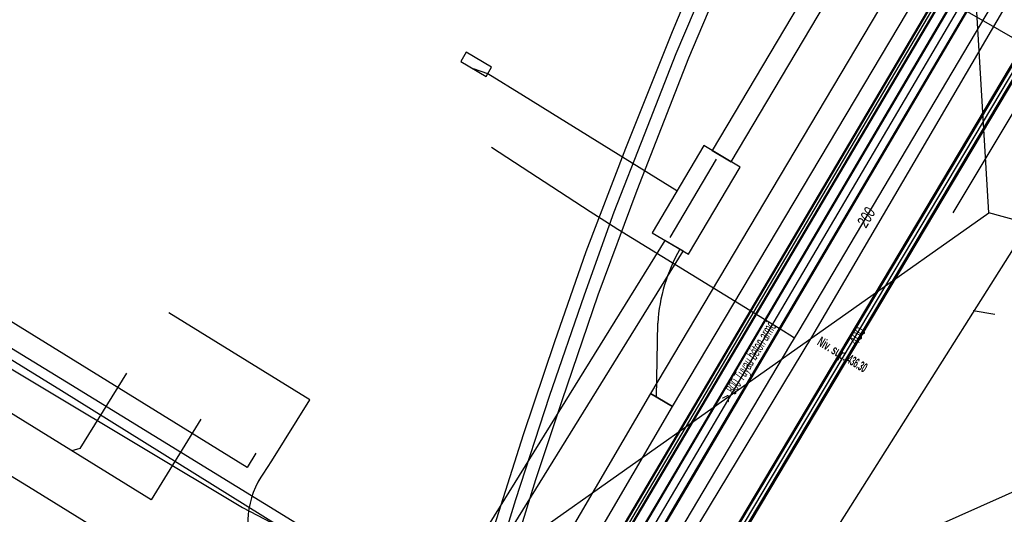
# Model space of a CAD drawing. Header units: metres. Extents: x 2695563 to 2696938, y 1260544 to 1262032.
# Tile 247 of 256: x 2696357 to 2696403, y 1261674 to 1261697. Entities that reach past the tile are written whole.
import ezdxf

# ---------------------------------------------------------------- set-up
doc = ezdxf.new("R2010")
doc.units = ezdxf.units.M
doc.header["$LTSCALE"] = 100
doc.linetypes.add('AUSGEZOGEN', pattern=[0])
for name, color, linetype in [('CAD_Cadastre des conduites_Ouvrage_Conduite', 200, 'AUSGEZOGEN'), ('Eau portable_Cadastre des conduites_Conduite', 171, 'AUSGEZOGEN'), ('Eau potable_Cadastre des conduites_Conduite_Texte', 171, 'AUSGEZOGEN'), ('EU_Cadastre des conduites', 24, 'AUSGEZOGEN'), ('EU_Cadastre des conduites – Texte', 7, 'AUSGEZOGEN'), ('EU_Cadastre des conduites_Axe de tracé', 24, 'AUSGEZOGEN'), ('Réseau électrique_Cadastre des conduite_Bord du tracé', 1, 'AUSGEZOGEN'), ('Réseau électrique_Cadastre des conduite_Tronçon de tracé', 1, 'AUSGEZOGEN'), ('Réseau électrique_Cadastre des conduites_Ouvrage_Surface-Ligne-Point', 1, 'AUSGEZOGEN'), ('Réseau électrique_Point altimétrique_Texte', 7, 'AUSGEZOGEN'), ('TV_Cadastre des conduites_CONDUITE', 92, 'AUSGEZOGEN'), ('Télécommunications_SW_Cadastre des conduites_Bord du tracé', 94, 'AUSGEZOGEN'), ('Télécommunications_SW_Cadastre des conduites_Bord du tracé_Texte', 94, 'AUSGEZOGEN')]:
    doc.layers.add(name, color=color, linetype=linetype)
doc.styles.add('ARIAL', font='arial.ttf')
doc.styles.add('ARIALNARROW', font='ARIALN.TTF')
pattern_1 = [(0, (2708005, 1273150), (6075, 6075), [6075, -6075]), (90, (2708005, 1273150), (-6075, 6075), [6075, -6075])]

# ---------------------------------------------------------------- blocks, each defined once
blk = doc.blocks.new('COMPLEXOBJECT_1937')
at = {"layer": 'Réseau électrique_Cadastre des conduite_Tronçon de tracé', "color": 1, "linetype": 'AUSGEZOGEN', "transparency": 33554687}
blk.add_line((6385.782, 11679.545), (6385.833, 11683.041), dxfattribs=at)
blk.add_arc((6393.822, 11682.538), 8.005, 150.038, 176.3981, dxfattribs=at)

msp = doc.modelspace()

# ---------------------------------------------------------------- hatches: boundary and pattern name
at = {"layer": 'Réseau électrique_Cadastre des conduite_Bord du tracé', "lineweight": 18, "transparency": 33554687}
h = msp.add_hatch(dxfattribs=at)
h.set_pattern_fill('MUSTER', color=1, scale=6075, style=0, pattern_type=2)
h.set_pattern_definition(pattern_1)
h.paths.add_polyline_path([(2696387.511, 1261678.9), (2696404.78, 1261707.941), (2696415.243, 1261724.846), (2696425.127, 1261740.632), (2696425.596, 1261741.389), (2696424.559, 1261742.032), (2696424.091, 1261741.277), (2696414.208, 1261725.491), (2696403.737, 1261708.574), (2696386.46, 1261679.52)], flags=0)
h = msp.add_hatch(dxfattribs=at)
h.set_pattern_fill('MUSTER', color=1, scale=6075, style=0, pattern_type=2)
h.set_pattern_definition(pattern_1)
h.paths.add_polyline_path([(2696390.279, 1261690.489), (2696396.089, 1261700.263), (2696401.506, 1261709.533), (2696402.152, 1261710.581), (2696401.281, 1261711.171), (2696400.605, 1261710.073), (2696395.186, 1261700.8), (2696389.377, 1261691.025)], flags=0)
h = msp.add_hatch(dxfattribs=at)
h.set_pattern_fill('MUSTER', color=1, scale=6075, style=0, pattern_type=2)
h.set_pattern_definition(pattern_1)
h.paths.add_polyline_path([(2696375.948, 1261666.954), (2696377.543, 1261669.368), (2696388.001, 1261686.261), (2696387.14, 1261686.77), (2696376.7, 1261669.906), (2696375.085, 1261667.466)], flags=0)
h = msp.add_hatch(dxfattribs=at)
h.set_pattern_fill('MUSTER', color=1, scale=6075, style=0, pattern_type=2)
h.set_pattern_definition(pattern_1)
h.paths.add_polyline_path([(2696361.816, 1261634.941), (2696387.511, 1261678.9), (2696386.46, 1261679.52), (2696360.763, 1261635.557)], flags=0)
at = {"layer": 'Réseau électrique_Cadastre des conduites_Ouvrage_Surface-Ligne-Point', "lineweight": 18, "transparency": 33554687}
h = msp.add_hatch(dxfattribs=at)
h.set_pattern_fill('MUSTER', color=1, scale=2025, style=0, pattern_type=2)
h.set_pattern_definition([(0, (2699905, 1265050), (2025, 2025), [2025, -2025]), (90, (2699905, 1265050), (-2025, 2025), [2025, -2025])])
h.paths.add_polyline_path([(2696377.485, 1261695.241), (2696378.69, 1261694.529), (2696378.944, 1261694.959), (2696377.739, 1261695.672)], flags=0)
h = msp.add_hatch(dxfattribs=at)
h.set_pattern_fill('MUSTER', color=1, scale=4050, style=0, pattern_type=2)
h.set_pattern_definition([(0, (2703955, 1269100), (4050, 4050), [4050, -4050]), (90, (2703955, 1269100), (-4050, 4050), [4050, -4050])])
h.paths.add_polyline_path([(2696386.537, 1261687.126), (2696388.259, 1261686.108), (2696390.703, 1261690.239), (2696388.981, 1261691.258)], flags=0)

# ---------------------------------------------------------------- linework, layer by layer
at = {"layer": 'CAD_Cadastre des conduites_Ouvrage_Conduite', "color": 200, "linetype": 'AUSGEZOGEN', "transparency": 33554687}
for points in [[(2696394.432, 1261658.711), (2696372.321, 1261671.76), (2696358.829, 1261680.055), (2696346.362, 1261687.673), (2696332.026, 1261696.37)], [(2696394.092, 1261658.081), (2696372.037, 1261671.272), (2696358.596, 1261679.653), (2696346.142, 1261687.317), (2696332.147, 1261695.674)]]:
    msp.add_lwpolyline(points, dxfattribs=at)
at = {"layer": 'Eau portable_Cadastre des conduites_Conduite', "color": 7, "linetype": 'AUSGEZOGEN', "transparency": 33554687}
for points in [[(2696378.44, 1261657.165), (2696378.838, 1261657.835), (2696393.063, 1261681.785), (2696393.277, 1261682.146), (2696393.491, 1261682.507), (2696405.056, 1261702.023), (2696408.614, 1261708.095), (2696411.4, 1261712.705)], [(2696384.919, 1261687.276), (2696384.47, 1261687.567), (2696383.614, 1261688.122), (2696378.933, 1261691.158)], [(2696393.277, 1261682.146), (2696393.064, 1261682.277), (2696392.749, 1261682.47), (2696384.919, 1261687.276)]]:
    msp.add_lwpolyline(points, dxfattribs=at)
at = {"layer": 'EU_Cadastre des conduites', "linetype": 'AUSGEZOGEN', "transparency": 33554687}
for p, q in [((2696386.929, 1261674.606), (2696408.825, 1261711.785)), ((2696386.947, 1261674.595), (2696408.843, 1261711.774)), ((2696386.965, 1261674.584), (2696408.861, 1261711.763)), ((2696387.619, 1261674.2), (2696409.515, 1261711.379)), ((2696387.637, 1261674.189), (2696409.533, 1261711.368)), ((2696387.655, 1261674.178), (2696409.551, 1261711.357)), ((2696405.127, 1261707.075), (2696379.1, 1261663.001)), ((2696405.144, 1261707.065), (2696379.117, 1261662.991)), ((2696405.161, 1261707.055), (2696379.134, 1261662.981)), ((2696405.385, 1261706.923), (2696379.358, 1261662.849)), ((2696405.402, 1261706.913), (2696379.375, 1261662.839)), ((2696405.419, 1261706.903), (2696379.392, 1261662.829)), ((2696381.666, 1261665.671), (2696386.929, 1261674.606)), ((2696381.684, 1261665.66), (2696386.947, 1261674.595)), ((2696381.702, 1261665.649), (2696386.965, 1261674.584)), ((2696382.356, 1261665.265), (2696387.619, 1261674.2)), ((2696382.374, 1261665.254), (2696387.637, 1261674.189)), ((2696382.392, 1261665.243), (2696387.655, 1261674.178))]:
    msp.add_line(p, q, dxfattribs=at)
at = {"layer": 'EU_Cadastre des conduites', "color": 255, "transparency": 33554687}
for p, q in [((2696387.292, 1261674.392), (2696409.188, 1261711.571)), ((2696405.273, 1261706.989), (2696379.246, 1261662.915)), ((2696382.029, 1261665.457), (2696387.292, 1261674.392))]:
    msp.add_line(p, q, dxfattribs=at)
at = {"layer": 'EU_Cadastre des conduites', "color": 24, "linetype": 'AUSGEZOGEN', "transparency": 33554687}
for p, q in [((2696367.373, 1261676.015), (2696339.445, 1261693.299)), ((2696362.829, 1261674.487), (2696335.438, 1261691.434)), ((2696402.763, 1261683.266), (2696401.732, 1261683.436)), ((2696365.189, 1261678.301), (2696362.829, 1261674.487)), ((2696367.791, 1261676.691), (2696367.373, 1261676.015)), ((2696405.35, 1261675.63), (2696393.514, 1261670.37))]:
    msp.add_line(p, q, dxfattribs=at)
for points in [[(2696400.789, 1261688.079), (2696442.633, 1261757.827), (2696444.38, 1261758.74)], [(2696371.892, 1261641.351), (2696372.869, 1261646.361), (2696373.583, 1261649.852), (2696374.471, 1261653.808), (2696375.231, 1261657.108), (2696375.912, 1261659.839), (2696377.184, 1261664.713), (2696378.539, 1261669.468), (2696380.095, 1261674.51), (2696381.681, 1261679.402), (2696383.337, 1261684.19), (2696384.736, 1261688.113), (2696386.179, 1261691.785), (2696387.683, 1261695.619), (2696389.466, 1261699.806), (2696391.057, 1261703.46), (2696392.688, 1261707.04), (2696394.365, 1261710.598), (2696396.505, 1261714.928), (2696398.939, 1261719.621), (2696401.391, 1261724.162), (2696404.283, 1261729.365)], [(2696408.83, 1261694.61), (2696393.514, 1261670.37), (2696392.92, 1261669.43)], [(2696361.659, 1261680.484), (2696359.458, 1261676.926), (2696359.075, 1261676.81)]]:
    msp.add_lwpolyline(points, dxfattribs=at)
at = {"layer": 'EU_Cadastre des conduites_Axe de tracé', "color": 24, "linetype": 'AUSGEZOGEN', "transparency": 33554687}
for points in [[(2696371.804, 1261644.13), (2696372.573, 1261648.011), (2696373.383, 1261651.768), (2696374.673, 1261657.353), (2696375.795, 1261661.941), (2696376.939, 1261665.984), (2696378.331, 1261670.924), (2696380.453, 1261677.588), (2696381.928, 1261681.988), (2696383.426, 1261686.238), (2696385.296, 1261691.137), (2696387.502, 1261696.654), (2696389.621, 1261701.719), (2696391.68, 1261706.319), (2696393.863, 1261710.918), (2696396.75, 1261716.751), (2696398.935, 1261720.857), (2696402.22, 1261726.806), (2696403.923, 1261729.795)], [(2696372.809, 1261642.718), (2696373.526, 1261646.497), (2696374.2, 1261649.67), (2696374.875, 1261652.746), (2696375.55, 1261655.649), (2696376.648, 1261660.182), (2696377.463, 1261663.216), (2696378.435, 1261666.738), (2696379.279, 1261669.744), (2696380.153, 1261672.591), (2696381.038, 1261675.457), (2696382.277, 1261679.19), (2696383.982, 1261684.192), (2696385.825, 1261689.139), (2696388.278, 1261695.404), (2696390.808, 1261701.368), (2696393.068, 1261706.448), (2696395.13, 1261710.846), (2696397.605, 1261715.82), (2696399.398, 1261719.275), (2696401.818, 1261723.81), (2696404.761, 1261728.976)]]:
    msp.add_lwpolyline(points, dxfattribs=at)
at = {"layer": 'Réseau électrique_Cadastre des conduite_Bord du tracé', "color": 1, "linetype": 'AUSGEZOGEN', "transparency": 33554687}
for points in [[(2696387.511, 1261678.9), (2696404.78, 1261707.941), (2696415.243, 1261724.846), (2696425.127, 1261740.632), (2696425.596, 1261741.389), (2696424.559, 1261742.032), (2696424.091, 1261741.277), (2696414.208, 1261725.491), (2696403.737, 1261708.574), (2696386.46, 1261679.52), (2696387.511, 1261678.9)], [(2696390.279, 1261690.489), (2696396.089, 1261700.263), (2696401.506, 1261709.533), (2696402.152, 1261710.581), (2696401.281, 1261711.171), (2696400.605, 1261710.073), (2696395.186, 1261700.8), (2696389.377, 1261691.025), (2696390.279, 1261690.489)], [(2696375.948, 1261666.954), (2696377.543, 1261669.368), (2696388.001, 1261686.261), (2696387.14, 1261686.77), (2696376.7, 1261669.906), (2696375.085, 1261667.466), (2696375.948, 1261666.954)], [(2696361.816, 1261634.941), (2696387.511, 1261678.9), (2696386.46, 1261679.52), (2696360.763, 1261635.557), (2696361.816, 1261634.941)]]:
    msp.add_lwpolyline(points, close=True, dxfattribs=at)
at = {"layer": 'Réseau électrique_Cadastre des conduite_Tronçon de tracé', "color": 1, "linetype": 'AUSGEZOGEN', "transparency": 33554687}
for p, q in [((2696394.096, 1261682.195), (2696409.198, 1261707.964)), ((2696406.943, 1261694.422), (2696397.187, 1261700.06)), ((2696378.761, 1261694.65), (2696378.087, 1261694.885)), ((2696380.45, 1261693.606), (2696378.761, 1261694.65)), ((2696382.152, 1261692.553), (2696380.45, 1261693.606)), ((2696387.711, 1261689.111), (2696382.152, 1261692.553)), ((2696379.085, 1261657.356), (2696394.096, 1261682.195)), ((2696374.495, 1261668.31), (2696389.703, 1261679.052))]:
    msp.add_line(p, q, dxfattribs=at)
msp.add_lwpolyline([(2696365.137, 1261670.08), (2696357.027, 1261675.098), (2696348.497, 1261680.318), (2696342.145, 1261684.292)], dxfattribs=at)
at = {"layer": 'Réseau électrique_Cadastre des conduites_Ouvrage_Surface-Ligne-Point', "color": 1, "linetype": 'AUSGEZOGEN', "transparency": 33554687}
for p, q in [((2696387.396, 1261686.909), (2696389.586, 1261690.61)), ((2696389.703, 1261679.052), (2696402.469, 1261688.069))]:
    msp.add_line(p, q, dxfattribs=at)
msp.add_lwpolyline([(2696408.841, 1261686.317), (2696402.469, 1261688.069), (2696401.812, 1261699.171)], dxfattribs=at)
for points in [[(2696377.485, 1261695.241), (2696378.69, 1261694.529), (2696378.944, 1261694.959), (2696377.739, 1261695.672), (2696377.485, 1261695.241)], [(2696386.537, 1261687.126), (2696388.259, 1261686.108), (2696390.703, 1261690.239), (2696388.981, 1261691.258), (2696386.537, 1261687.126)]]:
    msp.add_lwpolyline(points, close=True, dxfattribs=at)
at = {"layer": 'TV_Cadastre des conduites_CONDUITE', "color": 92, "linetype": 'AUSGEZOGEN', "transparency": 33554687}
msp.add_lwpolyline([(2696332.099, 1261696.448), (2696334.27, 1261693.836), (2696367.16, 1261674.124), (2696372.639, 1261671.248)], dxfattribs=at)
at = {"layer": 'Télécommunications_SW_Cadastre des conduites_Bord du tracé', "linetype": 'AUSGEZOGEN', "transparency": 33554687}
for p, q in [((2696406.225, 1261699.609), (2696390.046, 1261672.443)), ((2696406.253, 1261699.593), (2696390.074, 1261672.427)), ((2696406.28, 1261699.577), (2696390.103, 1261672.412)), ((2696406.574, 1261699.413), (2696390.397, 1261672.25)), ((2696406.601, 1261699.397), (2696390.426, 1261672.235)), ((2696406.629, 1261699.381), (2696390.454, 1261672.219))]:
    msp.add_line(p, q, dxfattribs=at)
at = {"layer": 'Télécommunications_SW_Cadastre des conduites_Bord du tracé', "color": 255, "transparency": 33554687}
msp.add_line((2696406.427, 1261699.495), (2696390.25, 1261672.331), dxfattribs=at)
at = {"layer": 'Télécommunications_SW_Cadastre des conduites_Bord du tracé', "color": 94, "linetype": 'AUSGEZOGEN', "transparency": 33554687}
msp.add_lwpolyline([(2696367.932, 1261675.39), (2696368.535, 1261676.333), (2696370.337, 1261679.221), (2696363.673, 1261683.337)], dxfattribs=at)
msp.add_arc((2696371.359, 1261673.444), 3.947, 147.632, 209.3985, dxfattribs=at)

# ---------------------------------------------------------------- block references
at = {"layer": 'Réseau électrique_Cadastre des conduite_Tronçon de tracé', "color": 1, "linetype": 'AUSGEZOGEN', "lineweight": -3, "transparency": 33554687}
msp.add_blockref('COMPLEXOBJECT_1937', (2690000.97, 1249999.81), dxfattribs=at)

# ---------------------------------------------------------------- texts
at = {"layer": 'Eau potable_Cadastre des conduites_Conduite_Texte', "color": 7, "transparency": 33554687, "insert": (2696396.67, 1261687.86), "char_height": 0.55426, "width": 1.10633, "attachment_point": 5, "rotation": 59.3496, "style": 'ARIAL'}
msp.add_mtext('\\A1;{\\fArial|i1|b0;\\H0.554263;\\W0.700000;\\C7;200}\\P', dxfattribs=at)
at = {"layer": 'EU_Cadastre des conduites – Texte', "color": 24, "transparency": 33554687, "insert": (2696391.164, 1261680.982), "char_height": 0.55705, "width": 6, "attachment_point": 5, "rotation": 58.9104, "style": 'ARIAL'}
msp.add_mtext('\\A1;{\\fArial|b0|i1|c0|p34;\\W0.7;> \\W0.49;800 Tuyau béton armé}', dxfattribs=at)
at = {"layer": 'Réseau électrique_Point altimétrique_Texte', "color": 1, "transparency": 33554687, "insert": (2696394.398, 1261681.981), "char_height": 0.45675, "width": 6, "attachment_point": 4, "rotation": 328.8537, "style": 'ARIALNARROW'}
msp.add_mtext('\\A1;{\\fArial Narrow|b1|i0|c0|p34;\\H1x;\\W0.7;Niv. sup. \\W0.49;436.30}', dxfattribs=at)
at = {"layer": 'Télécommunications_SW_Cadastre des conduites_Bord du tracé_Texte', "color": 94, "transparency": 33554687, "insert": (2696396.209, 1261682.184), "char_height": 0.50638, "width": 1.28184, "attachment_point": 5, "rotation": 60.3468, "style": 'ARIAL'}
msp.add_mtext('\\W0.70; 400 ', dxfattribs=at)

doc.saveas('drawing.dxf')
